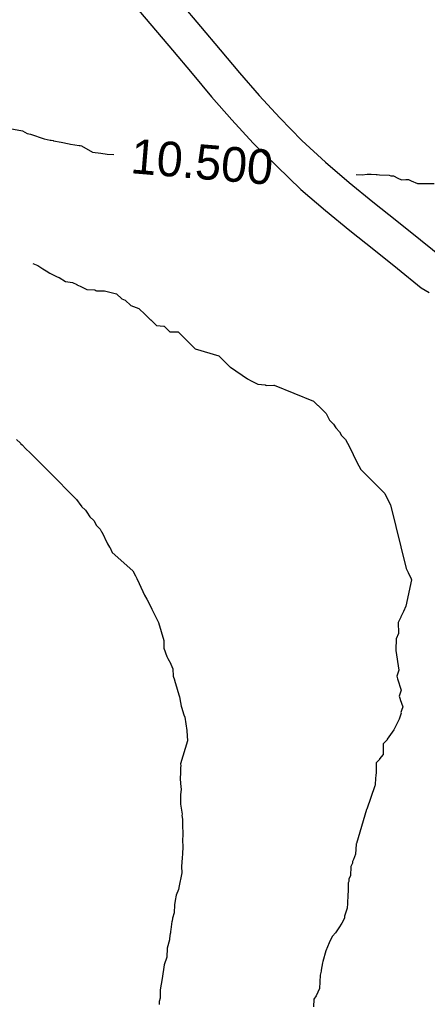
# Model space of a CAD drawing. Extents: x 158343 to 162498, y 431347 to 434500.
# Tile 146 of 248: x 159522 to 159543, y 434023 to 434074. Entities that reach past the tile are written whole.
import ezdxf

# ---------------------------------------------------------------- set-up
doc = ezdxf.new("R2010")
doc.units = 0
doc.header["$LTSCALE"] = 10
doc.header["$MEASUREMENT"] = 0
for name, color, linetype in [('000_arcering', 8, 'CONTINUOUS'), ('47_binneninrichting', 8, 'CONTINUOUS'), ('def. con-hoogtelijn (index)', 8, 'CONTINUOUS')]:
    doc.layers.add(name, color=color, linetype=linetype)
doc.styles.add('Style-WORKING', font='WORKING.shx')

# ---------------------------------------------------------------- blocks, each defined once
blk = doc.blocks.new('bestaande hoogtelijnen')
at = {"layer": 'def. con-hoogtelijn (index)'}
for p, q in [((-146.645, 2.245), (-145.992, 2.12)), ((-146.645, 2.245), (-145.992, 2.12)), ((-145.992, 2.12), (-145.75, 1.984)), ((-145.992, 2.12), (-145.75, 1.984)), ((-145.75, 1.984), (-145.565, 1.946)), ((-145.75, 1.984), (-145.565, 1.946)), ((-145.565, 1.946), (-144.858, 1.704)), ((-145.565, 1.946), (-144.858, 1.704)), ((-144.858, 1.704), (-144.544, 1.638)), ((-144.858, 1.704), (-144.544, 1.638)), ((-144.544, 1.638), (-144.5, 1.63)), ((-144.544, 1.638), (-144.5, 1.63)), ((-144.5, 1.63), (-144.4, 1.61)), ((-144.5, 1.63), (-144.4, 1.61)), ((-144.4, 1.61), (-144.379, 1.605)), ((-144.4, 1.61), (-144.379, 1.605)), ((-144.379, 1.605), (-143.976, 1.535)), ((-144.379, 1.605), (-143.976, 1.535)), ((-143.976, 1.535), (-143.575, 1.45)), ((-143.976, 1.535), (-143.575, 1.45)), ((-143.575, 1.45), (-143.492, 1.424)), ((-143.575, 1.45), (-143.492, 1.424)), ((-143.492, 1.424), (-143.042, 1.36)), ((-143.492, 1.424), (-143.042, 1.36)), ((-143.042, 1.36), (-142.992, 1.351)), ((-143.042, 1.36), (-142.992, 1.351)), ((-142.992, 1.351), (-142.924, 1.342)), ((-142.992, 1.351), (-142.924, 1.342)), ((-142.924, 1.342), (-142.356, 1.019)), ((-142.924, 1.342), (-142.356, 1.019)), ((-142.356, 1.019), (-141.928, 0.955)), ((-142.356, 1.019), (-141.928, 0.955)), ((-141.928, 0.955), (-141.605, 0.913)), ((-141.928, 0.955), (-141.605, 0.913)), ((-141.605, 0.913), (-141.601, 0.913)), ((-141.605, 0.913), (-141.601, 0.913)), ((-141.601, 0.913), (-141.598, 0.912)), ((-141.601, 0.913), (-141.598, 0.912)), ((-141.598, 0.912), (-141.249, 0.899)), ((-141.598, 0.912), (-141.249, 0.899)), ((-128.693, -0.152), (-128.387, -0.162)), ((-128.693, -0.152), (-128.387, -0.162)), ((-128.387, -0.162), (-128.136, -0.126)), ((-128.387, -0.162), (-128.136, -0.126)), ((-128.136, -0.126), (-127.928, -0.12)), ((-128.136, -0.126), (-127.928, -0.12)), ((-127.928, -0.12), (-127.655, -0.145)), ((-127.928, -0.12), (-127.655, -0.145)), ((-127.655, -0.145), (-127.618, -0.148)), ((-127.655, -0.145), (-127.618, -0.148)), ((-127.618, -0.148), (-127.492, -0.156)), ((-127.618, -0.148), (-127.492, -0.156)), ((-127.492, -0.156), (-126.992, -0.174)), ((-127.492, -0.156), (-126.992, -0.174)), ((-126.992, -0.174), (-126.907, -0.218)), ((-126.992, -0.174), (-126.907, -0.218)), ((-126.907, -0.218), (-126.76, -0.213)), ((-126.907, -0.218), (-126.76, -0.213)), ((-126.76, -0.213), (-126.547, -0.331)), ((-126.76, -0.213), (-126.547, -0.331)), ((-126.547, -0.331), (-126.344, -0.42)), ((-126.547, -0.331), (-126.344, -0.42)), ((-126.344, -0.42), (-126.129, -0.41)), ((-126.344, -0.42), (-126.129, -0.41)), ((-126.129, -0.41), (-125.992, -0.406)), ((-126.129, -0.41), (-125.992, -0.406)), ((-125.992, -0.406), (-125.853, -0.476)), ((-125.992, -0.406), (-125.853, -0.476)), ((-125.853, -0.476), (-125.526, -0.614)), ((-125.853, -0.476), (-125.526, -0.614)), ((-125.526, -0.614), (-125.4, -0.607)), ((-125.526, -0.614), (-125.4, -0.607)), ((-125.4, -0.607), (-124.663, -0.619)), ((-125.4, -0.607), (-124.663, -0.619)), ((-145.447, -4.756), (-145.19, -4.861)), ((-145.447, -4.756), (-145.19, -4.861)), ((-145.447, -4.756), (-145.19, -4.861)), ((-145.19, -4.861), (-144.936, -5.035)), ((-145.19, -4.861), (-144.936, -5.035)), ((-145.19, -4.861), (-144.936, -5.035)), ((-144.936, -5.035), (-144.761, -5.144)), ((-144.936, -5.035), (-144.761, -5.144)), ((-144.936, -5.035), (-144.761, -5.144)), ((-144.761, -5.144), (-144.566, -5.255)), ((-144.761, -5.144), (-144.566, -5.255)), ((-144.761, -5.144), (-144.566, -5.255)), ((-144.566, -5.255), (-144.189, -5.45)), ((-144.566, -5.255), (-144.189, -5.45)), ((-144.566, -5.255), (-144.189, -5.45)), ((-144.189, -5.45), (-144.133, -5.463)), ((-144.189, -5.45), (-144.133, -5.463)), ((-144.189, -5.45), (-144.133, -5.463)), ((-144.133, -5.463), (-144.091, -5.488)), ((-144.133, -5.463), (-144.091, -5.488)), ((-144.133, -5.463), (-144.091, -5.488)), ((-144.091, -5.488), (-143.749, -5.686)), ((-144.091, -5.488), (-143.749, -5.686)), ((-144.091, -5.488), (-143.749, -5.686)), ((-143.749, -5.686), (-143.398, -5.739)), ((-143.749, -5.686), (-143.398, -5.739)), ((-143.749, -5.686), (-143.398, -5.739)), ((-143.398, -5.739), (-143.174, -5.857)), ((-143.398, -5.739), (-143.174, -5.857)), ((-143.398, -5.739), (-143.174, -5.857)), ((-143.174, -5.857), (-143.171, -5.858)), ((-143.174, -5.857), (-143.171, -5.858)), ((-143.174, -5.857), (-143.171, -5.858)), ((-143.171, -5.858), (-143.169, -5.858)), ((-143.171, -5.858), (-143.169, -5.858)), ((-143.171, -5.858), (-143.169, -5.858)), ((-143.169, -5.858), (-143.005, -5.942)), ((-143.169, -5.858), (-143.005, -5.942)), ((-143.169, -5.858), (-143.005, -5.942)), ((-143.005, -5.942), (-142.657, -6.105)), ((-143.005, -5.942), (-142.657, -6.105)), ((-143.005, -5.942), (-142.657, -6.105)), ((-142.657, -6.105), (-142.261, -6.12)), ((-142.657, -6.105), (-142.261, -6.12)), ((-142.657, -6.105), (-142.261, -6.12)), ((-142.261, -6.12), (-142.248, -6.121)), ((-142.261, -6.12), (-142.248, -6.121)), ((-142.261, -6.12), (-142.248, -6.121)), ((-142.248, -6.121), (-142.234, -6.122)), ((-142.248, -6.121), (-142.234, -6.122)), ((-142.248, -6.121), (-142.234, -6.122)), ((-142.234, -6.122), (-142.187, -6.153)), ((-142.234, -6.122), (-142.187, -6.153)), ((-142.234, -6.122), (-142.187, -6.153)), ((-142.187, -6.153), (-142.156, -6.175)), ((-142.187, -6.153), (-142.156, -6.175)), ((-142.187, -6.153), (-142.156, -6.175)), ((-142.156, -6.175), (-141.774, -6.174)), ((-142.156, -6.175), (-141.774, -6.174)), ((-142.156, -6.175), (-141.774, -6.174)), ((-141.774, -6.174), (-141.743, -6.177)), ((-141.774, -6.174), (-141.743, -6.177)), ((-141.774, -6.174), (-141.743, -6.177)), ((-141.743, -6.177), (-141.107, -6.328)), ((-141.743, -6.177), (-141.107, -6.328)), ((-141.743, -6.177), (-141.107, -6.328)), ((-141.107, -6.328), (-140.836, -6.594)), ((-141.107, -6.328), (-140.836, -6.594)), ((-141.107, -6.328), (-140.836, -6.594)), ((-140.836, -6.594), (-140.668, -6.663)), ((-140.836, -6.594), (-140.668, -6.663)), ((-140.836, -6.594), (-140.668, -6.663)), ((-140.668, -6.663), (-140.369, -6.933)), ((-140.668, -6.663), (-140.369, -6.933)), ((-140.668, -6.663), (-140.369, -6.933)), ((-140.369, -6.933), (-139.958, -7.086)), ((-140.369, -6.933), (-139.958, -7.086)), ((-140.369, -6.933), (-139.958, -7.086)), ((-139.958, -7.086), (-139.938, -7.106)), ((-139.958, -7.086), (-139.938, -7.106)), ((-139.958, -7.086), (-139.938, -7.106)), ((-139.938, -7.106), (-139.653, -7.389)), ((-139.938, -7.106), (-139.653, -7.389)), ((-139.938, -7.106), (-139.653, -7.389)), ((-139.653, -7.389), (-139.351, -7.674)), ((-139.653, -7.389), (-139.351, -7.674)), ((-139.653, -7.389), (-139.351, -7.674)), ((-139.351, -7.674), (-139.348, -7.677)), ((-139.351, -7.674), (-139.348, -7.677)), ((-139.351, -7.674), (-139.348, -7.677)), ((-139.348, -7.677), (-139.33, -7.679)), ((-139.348, -7.677), (-139.33, -7.679)), ((-139.348, -7.677), (-139.33, -7.679)), ((-139.33, -7.679), (-139.038, -7.973)), ((-139.33, -7.679), (-139.038, -7.973)), ((-139.33, -7.679), (-139.038, -7.973)), ((-139.038, -7.973), (-138.662, -8.008)), ((-139.038, -7.973), (-138.662, -8.008)), ((-139.038, -7.973), (-138.662, -8.008)), ((-138.662, -8.008), (-138.646, -8.01)), ((-138.662, -8.008), (-138.646, -8.01)), ((-138.662, -8.008), (-138.646, -8.01)), ((-138.646, -8.01), (-138.351, -8.301)), ((-138.646, -8.01), (-138.351, -8.301)), ((-138.646, -8.01), (-138.351, -8.301)), ((-138.351, -8.301), (-138.348, -8.304)), ((-138.351, -8.301), (-138.348, -8.304)), ((-138.351, -8.301), (-138.348, -8.304)), ((-138.348, -8.304), (-138.328, -8.305)), ((-138.348, -8.304), (-138.328, -8.305)), ((-138.348, -8.304), (-138.328, -8.305)), ((-138.328, -8.305), (-137.921, -8.301)), ((-138.328, -8.305), (-137.921, -8.301)), ((-138.328, -8.305), (-137.921, -8.301)), ((-137.921, -8.301), (-137.037, -9.18)), ((-137.921, -8.301), (-137.037, -9.18)), ((-137.921, -8.301), (-137.037, -9.18)), ((-137.037, -9.18), (-135.819, -9.546)), ((-137.037, -9.18), (-135.819, -9.546)), ((-137.037, -9.18), (-135.819, -9.546)), ((-135.819, -9.546), (-135.528, -9.839)), ((-135.819, -9.546), (-135.528, -9.839)), ((-135.819, -9.546), (-135.528, -9.839)), ((-135.528, -9.839), (-135.524, -9.843)), ((-135.528, -9.839), (-135.524, -9.843)), ((-135.528, -9.839), (-135.524, -9.843)), ((-135.524, -9.843), (-135.224, -10.128)), ((-135.524, -9.843), (-135.224, -10.128)), ((-135.524, -9.843), (-135.224, -10.128)), ((-135.224, -10.128), (-135.201, -10.134)), ((-135.224, -10.128), (-135.201, -10.134)), ((-135.224, -10.128), (-135.201, -10.134)), ((-135.201, -10.134), (-134.322, -10.737)), ((-135.201, -10.134), (-134.322, -10.737)), ((-135.201, -10.134), (-134.322, -10.737)), ((-134.322, -10.737), (-134.142, -10.838)), ((-134.322, -10.737), (-134.142, -10.838)), ((-134.322, -10.737), (-134.142, -10.838)), ((-134.142, -10.838), (-133.789, -11.018)), ((-134.142, -10.838), (-133.789, -11.018)), ((-134.142, -10.838), (-133.789, -11.018)), ((-133.789, -11.018), (-133.417, -11.058)), ((-133.789, -11.018), (-133.417, -11.058)), ((-133.789, -11.018), (-133.417, -11.058)), ((-133.417, -11.058), (-133.4, -11.061)), ((-133.417, -11.058), (-133.4, -11.061)), ((-133.417, -11.058), (-133.4, -11.061)), ((-133.4, -11.061), (-133.38, -11.061)), ((-133.4, -11.061), (-133.38, -11.061)), ((-133.4, -11.061), (-133.38, -11.061)), ((-133.38, -11.061), (-133.351, -11.086)), ((-133.38, -11.061), (-133.351, -11.086)), ((-133.38, -11.061), (-133.351, -11.086)), ((-133.351, -11.086), (-132.967, -11.074)), ((-133.351, -11.086), (-132.967, -11.074)), ((-133.351, -11.086), (-132.967, -11.074)), ((-132.967, -11.074), (-132.959, -11.074)), ((-132.967, -11.074), (-132.959, -11.074)), ((-132.967, -11.074), (-132.959, -11.074)), ((-132.959, -11.074), (-132.951, -11.075)), ((-132.959, -11.074), (-132.951, -11.075)), ((-132.959, -11.074), (-132.951, -11.075)), ((-132.951, -11.075), (-130.901, -11.89)), ((-132.951, -11.075), (-130.901, -11.89)), ((-132.951, -11.075), (-130.901, -11.89)), ((-130.901, -11.89), (-130.7, -12.101)), ((-130.901, -11.89), (-130.7, -12.101)), ((-130.901, -11.89), (-130.7, -12.101)), ((-130.7, -12.101), (-130.675, -12.13)), ((-130.7, -12.101), (-130.675, -12.13)), ((-130.7, -12.101), (-130.675, -12.13)), ((-130.675, -12.13), (-130.464, -12.331)), ((-130.675, -12.13), (-130.464, -12.331)), ((-130.675, -12.13), (-130.464, -12.331)), ((-130.464, -12.331), (-130.463, -12.331)), ((-130.464, -12.331), (-130.463, -12.331)), ((-130.464, -12.331), (-130.463, -12.331)), ((-130.463, -12.331), (-130.261, -12.54)), ((-130.463, -12.331), (-130.261, -12.54)), ((-130.463, -12.331), (-130.261, -12.54)), ((-130.261, -12.54), (-130.077, -12.89)), ((-130.261, -12.54), (-130.077, -12.89)), ((-130.261, -12.54), (-130.077, -12.89)), ((-130.077, -12.89), (-129.868, -13.092)), ((-130.077, -12.89), (-129.868, -13.092)), ((-130.077, -12.89), (-129.868, -13.092)), ((-129.868, -13.092), (-129.761, -13.275)), ((-129.868, -13.092), (-129.761, -13.275)), ((-129.868, -13.092), (-129.761, -13.275)), ((-129.761, -13.275), (-129.76, -13.276)), ((-129.761, -13.275), (-129.76, -13.276)), ((-129.761, -13.275), (-129.76, -13.276)), ((-129.76, -13.276), (-129.554, -13.481)), ((-129.76, -13.276), (-129.554, -13.481)), ((-129.76, -13.276), (-129.554, -13.481)), ((-129.554, -13.481), (-129.455, -13.68)), ((-129.554, -13.481), (-129.455, -13.68)), ((-129.554, -13.481), (-129.455, -13.68)), ((-129.455, -13.68), (-129.249, -13.881)), ((-129.455, -13.68), (-129.249, -13.881)), ((-129.455, -13.68), (-129.249, -13.881)), ((-146.301, -13.887), (-146.095, -14.071)), ((-146.301, -13.887), (-146.095, -14.071)), ((-146.095, -14.071), (-146.089, -14.078)), ((-146.095, -14.071), (-146.089, -14.078)), ((-146.089, -14.078), (-146.082, -14.085)), ((-146.089, -14.078), (-146.082, -14.085)), ((-146.082, -14.085), (-146.007, -14.167)), ((-146.082, -14.085), (-146.007, -14.167)), ((-146.007, -14.167), (-145.811, -14.361)), ((-146.007, -14.167), (-145.811, -14.361)), ((-129.249, -13.881), (-129.049, -14.261)), ((-129.249, -13.881), (-129.049, -14.261)), ((-129.249, -13.881), (-129.049, -14.261)), ((-129.049, -14.261), (-129.046, -14.267)), ((-129.049, -14.261), (-129.046, -14.267)), ((-129.049, -14.261), (-129.046, -14.267)), ((-129.046, -14.267), (-129.045, -14.269)), ((-129.046, -14.267), (-129.045, -14.269)), ((-129.046, -14.267), (-129.045, -14.269)), ((-129.045, -14.269), (-128.857, -14.665)), ((-129.045, -14.269), (-128.857, -14.665)), ((-129.045, -14.269), (-128.857, -14.665)), ((-145.811, -14.361), (-145.592, -14.581)), ((-145.811, -14.361), (-145.592, -14.581)), ((-145.592, -14.581), (-145.384, -14.776)), ((-145.592, -14.581), (-145.384, -14.776)), ((-145.384, -14.776), (-144.791, -15.374)), ((-145.384, -14.776), (-144.791, -15.374)), ((-128.857, -14.665), (-128.854, -14.667)), ((-128.857, -14.665), (-128.854, -14.667)), ((-128.857, -14.665), (-128.854, -14.667)), ((-128.854, -14.667), (-128.657, -15.059)), ((-128.854, -14.667), (-128.657, -15.059)), ((-128.854, -14.667), (-128.657, -15.059)), ((-128.657, -15.059), (-128.455, -15.445)), ((-128.657, -15.059), (-128.455, -15.445)), ((-128.657, -15.059), (-128.455, -15.445)), ((-144.791, -15.374), (-144.789, -15.376)), ((-144.791, -15.374), (-144.789, -15.376)), ((-144.789, -15.376), (-144.588, -15.578)), ((-144.789, -15.376), (-144.588, -15.578)), ((-144.588, -15.578), (-144.366, -15.801)), ((-144.588, -15.578), (-144.366, -15.801)), ((-144.366, -15.801), (-144.163, -16.001)), ((-144.366, -15.801), (-144.163, -16.001)), ((-128.455, -15.445), (-127.219, -16.682)), ((-128.455, -15.445), (-127.219, -16.682)), ((-128.455, -15.445), (-127.219, -16.682)), ((-144.163, -16.001), (-144.085, -16.073)), ((-144.163, -16.001), (-144.085, -16.073)), ((-144.085, -16.073), (-144.083, -16.074)), ((-144.085, -16.073), (-144.083, -16.074)), ((-144.083, -16.074), (-144.013, -16.152)), ((-144.083, -16.074), (-144.013, -16.152)), ((-144.013, -16.152), (-143.799, -16.386)), ((-144.013, -16.152), (-143.799, -16.386)), ((-143.799, -16.386), (-143.19, -16.989)), ((-143.799, -16.386), (-143.19, -16.989)), ((-127.219, -16.682), (-127.027, -17.078)), ((-127.219, -16.682), (-127.027, -17.078)), ((-127.219, -16.682), (-127.027, -17.078)), ((-143.19, -16.989), (-142.957, -17.304)), ((-143.19, -16.989), (-142.957, -17.304)), ((-142.957, -17.304), (-142.936, -17.33)), ((-142.957, -17.304), (-142.936, -17.33)), ((-142.936, -17.33), (-142.922, -17.351)), ((-142.936, -17.33), (-142.922, -17.351)), ((-142.922, -17.351), (-142.721, -17.552)), ((-142.922, -17.351), (-142.721, -17.552)), ((-127.027, -17.078), (-127.025, -17.08)), ((-127.027, -17.078), (-127.025, -17.08)), ((-127.027, -17.078), (-127.025, -17.08)), ((-127.025, -17.08), (-126.927, -17.271)), ((-127.025, -17.08), (-126.927, -17.271)), ((-127.025, -17.08), (-126.927, -17.271)), ((-126.927, -17.271), (-126.101, -20.569)), ((-126.927, -17.271), (-126.101, -20.569)), ((-126.927, -17.271), (-126.101, -20.569)), ((-142.721, -17.552), (-142.66, -17.648)), ((-142.721, -17.552), (-142.66, -17.648)), ((-142.66, -17.648), (-142.499, -17.891)), ((-142.66, -17.648), (-142.499, -17.891)), ((-142.499, -17.891), (-142.497, -17.894)), ((-142.499, -17.891), (-142.497, -17.894)), ((-142.497, -17.894), (-142.29, -18.09)), ((-142.497, -17.894), (-142.29, -18.09)), ((-142.29, -18.09), (-142.153, -18.346)), ((-142.29, -18.09), (-142.153, -18.346)), ((-142.153, -18.346), (-141.953, -18.539)), ((-142.153, -18.346), (-141.953, -18.539)), ((-141.953, -18.539), (-141.884, -18.671)), ((-141.953, -18.539), (-141.884, -18.671)), ((-141.884, -18.671), (-141.877, -18.676)), ((-141.884, -18.671), (-141.877, -18.676)), ((-141.877, -18.676), (-141.581, -19.302)), ((-141.877, -18.676), (-141.581, -19.302)), ((-141.581, -19.302), (-141.478, -19.467)), ((-141.581, -19.302), (-141.478, -19.467)), ((-141.478, -19.467), (-141.466, -19.475)), ((-141.478, -19.467), (-141.466, -19.475)), ((-141.466, -19.475), (-141.333, -19.741)), ((-141.466, -19.475), (-141.333, -19.741)), ((-141.333, -19.741), (-140.269, -20.686)), ((-141.333, -19.741), (-140.269, -20.686)), ((-140.269, -20.686), (-140.131, -20.948)), ((-140.269, -20.686), (-140.131, -20.948)), ((-126.101, -20.569), (-126.01, -20.777)), ((-126.101, -20.569), (-126.01, -20.777)), ((-126.101, -20.569), (-126.01, -20.777)), ((-126.01, -20.777), (-125.848, -21.109)), ((-126.01, -20.777), (-125.848, -21.109)), ((-126.01, -20.777), (-125.848, -21.109)), ((-140.131, -20.948), (-140.129, -20.952)), ((-140.131, -20.948), (-140.129, -20.952)), ((-140.129, -20.952), (-140.128, -20.953)), ((-140.129, -20.952), (-140.128, -20.953)), ((-140.128, -20.953), (-140.064, -21.084)), ((-140.128, -20.953), (-140.064, -21.084)), ((-140.064, -21.084), (-139.934, -21.358)), ((-140.064, -21.084), (-139.934, -21.358)), ((-139.934, -21.358), (-139.66, -21.963)), ((-139.934, -21.358), (-139.66, -21.963)), ((-125.827, -21.161), (-126.118, -22.52)), ((-125.827, -21.161), (-126.118, -22.52)), ((-125.827, -21.161), (-126.118, -22.52)), ((-125.848, -21.109), (-125.826, -21.157)), ((-125.848, -21.109), (-125.826, -21.157)), ((-125.848, -21.109), (-125.826, -21.157)), ((-125.826, -21.157), (-125.827, -21.161)), ((-125.826, -21.157), (-125.827, -21.161)), ((-125.826, -21.157), (-125.827, -21.161)), ((-139.66, -21.963), (-139.544, -22.156)), ((-139.66, -21.963), (-139.544, -22.156)), ((-139.544, -22.156), (-139.408, -22.426)), ((-139.544, -22.156), (-139.408, -22.426)), ((-139.408, -22.426), (-139.28, -22.685)), ((-139.408, -22.426), (-139.28, -22.685)), ((-139.28, -22.685), (-139.14, -22.952)), ((-139.28, -22.685), (-139.14, -22.952)), ((-139.14, -22.952), (-139.074, -23.093)), ((-139.14, -22.952), (-139.074, -23.093)), ((-126.247, -22.81), (-126.391, -23.071)), ((-126.247, -22.81), (-126.391, -23.071)), ((-126.247, -22.81), (-126.391, -23.071)), ((-126.244, -22.803), (-126.247, -22.81)), ((-126.244, -22.803), (-126.247, -22.81)), ((-126.244, -22.803), (-126.247, -22.81)), ((-126.118, -22.52), (-126.244, -22.803)), ((-126.118, -22.52), (-126.244, -22.803)), ((-126.118, -22.52), (-126.244, -22.803)), ((-139.074, -23.093), (-138.941, -23.366)), ((-139.074, -23.093), (-138.941, -23.366)), ((-138.941, -23.366), (-138.667, -24.313)), ((-138.941, -23.366), (-138.667, -24.313)), ((-126.459, -23.241), (-126.524, -23.372)), ((-126.459, -23.241), (-126.524, -23.372)), ((-126.459, -23.241), (-126.524, -23.372)), ((-126.524, -23.372), (-126.506, -23.93)), ((-126.524, -23.372), (-126.506, -23.93)), ((-126.524, -23.372), (-126.506, -23.93)), ((-126.388, -23.094), (-126.459, -23.241)), ((-126.388, -23.094), (-126.459, -23.241)), ((-126.388, -23.094), (-126.459, -23.241)), ((-126.391, -23.071), (-126.388, -23.094)), ((-126.391, -23.071), (-126.388, -23.094)), ((-126.391, -23.071), (-126.388, -23.094)), ((-126.505, -23.942), (-126.63, -24.22)), ((-126.505, -23.942), (-126.63, -24.22)), ((-126.505, -23.942), (-126.63, -24.22)), ((-126.506, -23.93), (-126.505, -23.937)), ((-126.506, -23.93), (-126.505, -23.937)), ((-126.506, -23.93), (-126.505, -23.937)), ((-126.505, -23.937), (-126.505, -23.942)), ((-126.505, -23.937), (-126.505, -23.942)), ((-126.505, -23.937), (-126.505, -23.942)), ((-138.667, -24.313), (-138.671, -24.707)), ((-138.667, -24.313), (-138.671, -24.707)), ((-126.632, -24.224), (-126.639, -24.794)), ((-126.632, -24.224), (-126.639, -24.794)), ((-126.632, -24.224), (-126.639, -24.794)), ((-126.63, -24.22), (-126.632, -24.224)), ((-126.63, -24.22), (-126.632, -24.224)), ((-126.63, -24.22), (-126.632, -24.224)), ((-138.671, -24.707), (-138.501, -25.131)), ((-138.671, -24.707), (-138.501, -25.131)), ((-126.639, -24.794), (-126.637, -24.818)), ((-126.639, -24.794), (-126.637, -24.818)), ((-126.639, -24.794), (-126.637, -24.818)), ((-126.637, -24.818), (-126.638, -24.82)), ((-126.637, -24.818), (-126.638, -24.82)), ((-126.637, -24.818), (-126.638, -24.82)), ((-126.638, -24.82), (-126.484, -25.843)), ((-126.638, -24.82), (-126.484, -25.843)), ((-126.638, -24.82), (-126.484, -25.843)), ((-138.501, -25.131), (-138.448, -25.241)), ((-138.501, -25.131), (-138.448, -25.241)), ((-138.448, -25.241), (-138.3, -25.523)), ((-138.448, -25.241), (-138.3, -25.523)), ((-138.3, -25.523), (-138.299, -25.532)), ((-138.3, -25.523), (-138.299, -25.532)), ((-138.299, -25.532), (-138.299, -25.54)), ((-138.299, -25.532), (-138.299, -25.54)), ((-138.299, -25.54), (-138.198, -25.77)), ((-138.299, -25.54), (-138.198, -25.77)), ((-138.198, -25.77), (-138.18, -26.16)), ((-138.198, -25.77), (-138.18, -26.16)), ((-126.484, -25.843), (-126.591, -26.149)), ((-126.484, -25.843), (-126.591, -26.149)), ((-126.484, -25.843), (-126.591, -26.149)), ((-138.18, -26.16), (-138.11, -26.352)), ((-138.18, -26.16), (-138.11, -26.352)), ((-138.11, -26.352), (-138.109, -26.36)), ((-138.11, -26.352), (-138.109, -26.36)), ((-138.109, -26.36), (-138.018, -26.661)), ((-138.109, -26.36), (-138.018, -26.661)), ((-126.591, -26.149), (-126.554, -26.289)), ((-126.591, -26.149), (-126.554, -26.289)), ((-126.591, -26.149), (-126.554, -26.289)), ((-126.554, -26.289), (-126.361, -26.876)), ((-126.554, -26.289), (-126.361, -26.876)), ((-126.554, -26.289), (-126.361, -26.876)), ((-138.018, -26.661), (-137.985, -26.762)), ((-138.018, -26.661), (-137.985, -26.762)), ((-137.985, -26.762), (-137.982, -26.773)), ((-137.985, -26.762), (-137.982, -26.773)), ((-137.982, -26.773), (-137.969, -26.828)), ((-137.982, -26.773), (-137.969, -26.828)), ((-137.969, -26.828), (-137.883, -27.126)), ((-137.969, -26.828), (-137.883, -27.126)), ((-126.396, -26.981), (-126.464, -27.186)), ((-126.396, -26.981), (-126.464, -27.186)), ((-126.396, -26.981), (-126.464, -27.186)), ((-126.361, -26.876), (-126.396, -26.981)), ((-126.361, -26.876), (-126.396, -26.981)), ((-126.361, -26.876), (-126.396, -26.981)), ((-137.883, -27.126), (-137.857, -27.222)), ((-137.883, -27.126), (-137.857, -27.222)), ((-137.857, -27.222), (-137.802, -27.523)), ((-137.857, -27.222), (-137.802, -27.523)), ((-137.802, -27.523), (-137.76, -27.719)), ((-137.802, -27.523), (-137.76, -27.719)), ((-126.464, -27.186), (-126.414, -27.355)), ((-126.464, -27.186), (-126.414, -27.355)), ((-126.464, -27.186), (-126.414, -27.355)), ((-126.414, -27.355), (-126.415, -27.36)), ((-126.414, -27.355), (-126.415, -27.36)), ((-126.414, -27.355), (-126.415, -27.36)), ((-126.415, -27.36), (-126.286, -27.737)), ((-126.415, -27.36), (-126.286, -27.737)), ((-126.415, -27.36), (-126.286, -27.737)), ((-137.76, -27.719), (-137.753, -27.761)), ((-137.76, -27.719), (-137.753, -27.761)), ((-137.753, -27.761), (-137.619, -28.168)), ((-137.753, -27.761), (-137.619, -28.168)), ((-126.352, -27.94), (-126.389, -28.041)), ((-126.352, -27.94), (-126.389, -28.041)), ((-126.352, -27.94), (-126.389, -28.041)), ((-126.389, -28.041), (-126.376, -28.082)), ((-126.389, -28.041), (-126.376, -28.082)), ((-126.389, -28.041), (-126.376, -28.082)), ((-126.286, -27.737), (-126.352, -27.94)), ((-126.286, -27.737), (-126.352, -27.94)), ((-126.286, -27.737), (-126.352, -27.94)), ((-137.619, -28.168), (-137.583, -28.285)), ((-137.619, -28.168), (-137.583, -28.285)), ((-137.583, -28.285), (-137.479, -28.966)), ((-137.583, -28.285), (-137.479, -28.966)), ((-126.477, -28.385), (-126.615, -28.669)), ((-126.477, -28.385), (-126.615, -28.669)), ((-126.477, -28.385), (-126.615, -28.669)), ((-126.376, -28.082), (-126.477, -28.385)), ((-126.376, -28.082), (-126.477, -28.385)), ((-126.376, -28.082), (-126.477, -28.385)), ((-137.479, -28.966), (-137.479, -28.997)), ((-137.479, -28.966), (-137.479, -28.997)), ((-137.479, -28.997), (-137.441, -29.502)), ((-137.479, -28.997), (-137.441, -29.502)), ((-126.754, -28.943), (-127.097, -29.426)), ((-126.754, -28.943), (-127.097, -29.426)), ((-126.754, -28.943), (-127.097, -29.426)), ((-126.679, -28.807), (-126.754, -28.943)), ((-126.679, -28.807), (-126.754, -28.943)), ((-126.679, -28.807), (-126.754, -28.943)), ((-126.615, -28.669), (-126.679, -28.807)), ((-126.615, -28.669), (-126.679, -28.807)), ((-126.615, -28.669), (-126.679, -28.807)), ((-137.441, -29.502), (-137.795, -30.709)), ((-137.441, -29.502), (-137.795, -30.709)), ((-127.096, -29.452), (-127.301, -29.66)), ((-127.096, -29.452), (-127.301, -29.66)), ((-127.096, -29.452), (-127.301, -29.66)), ((-127.097, -29.426), (-127.096, -29.452)), ((-127.097, -29.426), (-127.096, -29.452)), ((-127.097, -29.426), (-127.096, -29.452)), ((-127.301, -29.66), (-127.295, -30.198)), ((-127.301, -29.66), (-127.295, -30.198)), ((-127.301, -29.66), (-127.295, -30.198)), ((-127.483, -30.47), (-127.664, -30.657)), ((-127.483, -30.47), (-127.664, -30.657)), ((-127.483, -30.47), (-127.664, -30.657)), ((-127.482, -30.447), (-127.483, -30.47)), ((-127.482, -30.447), (-127.483, -30.47)), ((-127.482, -30.447), (-127.483, -30.47)), ((-127.296, -30.222), (-127.482, -30.447)), ((-127.296, -30.222), (-127.482, -30.447)), ((-127.296, -30.222), (-127.482, -30.447)), ((-127.295, -30.198), (-127.297, -30.199)), ((-127.295, -30.198), (-127.297, -30.199)), ((-127.295, -30.198), (-127.297, -30.199)), ((-127.297, -30.199), (-127.296, -30.222)), ((-127.297, -30.199), (-127.296, -30.222)), ((-127.297, -30.199), (-127.296, -30.222)), ((-137.791, -30.888), (-137.805, -31.311)), ((-137.791, -30.888), (-137.805, -31.311)), ((-137.795, -30.709), (-137.789, -30.796)), ((-137.795, -30.709), (-137.789, -30.796)), ((-137.789, -30.796), (-137.791, -30.888)), ((-137.789, -30.796), (-137.791, -30.888)), ((-127.664, -30.657), (-127.67, -31.192)), ((-127.664, -30.657), (-127.67, -31.192)), ((-127.664, -30.657), (-127.67, -31.192)), ((-137.805, -31.311), (-137.812, -31.337)), ((-137.805, -31.311), (-137.812, -31.337)), ((-137.812, -31.337), (-137.81, -31.495)), ((-137.812, -31.337), (-137.81, -31.495)), ((-137.81, -31.495), (-137.777, -31.895)), ((-137.81, -31.495), (-137.777, -31.895)), ((-127.676, -31.256), (-127.709, -31.739)), ((-127.676, -31.256), (-127.709, -31.739)), ((-127.676, -31.256), (-127.709, -31.739)), ((-127.671, -31.221), (-127.676, -31.256)), ((-127.671, -31.221), (-127.676, -31.256)), ((-127.671, -31.221), (-127.676, -31.256)), ((-127.67, -31.192), (-127.671, -31.221)), ((-127.67, -31.192), (-127.671, -31.221)), ((-127.67, -31.192), (-127.671, -31.221)), ((-137.771, -32.007), (-137.796, -32.312)), ((-137.771, -32.007), (-137.796, -32.312)), ((-137.777, -31.895), (-137.771, -32.007)), ((-137.777, -31.895), (-137.771, -32.007)), ((-127.73, -31.845), (-128.155, -33.048)), ((-127.73, -31.845), (-128.155, -33.048)), ((-127.73, -31.845), (-128.155, -33.048)), ((-127.722, -31.808), (-127.73, -31.845)), ((-127.722, -31.808), (-127.73, -31.845)), ((-127.722, -31.808), (-127.73, -31.845)), ((-127.709, -31.739), (-127.722, -31.808)), ((-127.709, -31.739), (-127.722, -31.808)), ((-127.709, -31.739), (-127.722, -31.808)), ((-137.796, -32.312), (-137.795, -32.432)), ((-137.796, -32.312), (-137.795, -32.432)), ((-137.795, -32.432), (-137.795, -32.785)), ((-137.795, -32.432), (-137.795, -32.785)), ((-137.795, -32.785), (-137.72, -33.302)), ((-137.795, -32.785), (-137.72, -33.302)), ((-128.166, -33.063), (-128.678, -34.824)), ((-128.166, -33.063), (-128.678, -34.824)), ((-128.166, -33.063), (-128.678, -34.824)), ((-128.155, -33.048), (-128.166, -33.063)), ((-128.155, -33.048), (-128.166, -33.063)), ((-128.155, -33.048), (-128.166, -33.063)), ((-137.72, -33.302), (-137.725, -33.379)), ((-137.72, -33.302), (-137.725, -33.379)), ((-137.725, -33.379), (-137.697, -33.574)), ((-137.725, -33.379), (-137.697, -33.574)), ((-137.697, -33.574), (-137.697, -33.981)), ((-137.697, -33.574), (-137.697, -33.981)), ((-137.697, -33.981), (-137.698, -33.989)), ((-137.697, -33.981), (-137.698, -33.989)), ((-137.698, -33.989), (-137.684, -34.225)), ((-137.698, -33.989), (-137.684, -34.225)), ((-137.676, -34.336), (-137.699, -34.706)), ((-137.676, -34.336), (-137.699, -34.706)), ((-137.699, -34.706), (-137.686, -34.95)), ((-137.699, -34.706), (-137.686, -34.95)), ((-137.684, -34.225), (-137.676, -34.336)), ((-137.684, -34.225), (-137.676, -34.336)), ((-137.687, -35.014), (-137.697, -35.346)), ((-137.687, -35.014), (-137.697, -35.346)), ((-137.686, -34.95), (-137.687, -34.981)), ((-137.686, -34.95), (-137.687, -34.981)), ((-137.687, -34.981), (-137.687, -35.014)), ((-137.687, -34.981), (-137.687, -35.014)), ((-128.693, -34.858), (-128.726, -35.39)), ((-128.693, -34.858), (-128.726, -35.39)), ((-128.693, -34.858), (-128.726, -35.39)), ((-128.678, -34.824), (-128.693, -34.848)), ((-128.678, -34.824), (-128.693, -34.848)), ((-128.678, -34.824), (-128.693, -34.848)), ((-128.693, -34.848), (-128.693, -34.858)), ((-128.693, -34.848), (-128.693, -34.858)), ((-128.693, -34.848), (-128.693, -34.858)), ((-137.715, -35.63), (-137.725, -35.751)), ((-137.715, -35.63), (-137.725, -35.751)), ((-137.714, -35.586), (-137.715, -35.63)), ((-137.714, -35.586), (-137.715, -35.63)), ((-137.697, -35.346), (-137.714, -35.586)), ((-137.697, -35.346), (-137.714, -35.586)), ((-128.837, -35.653), (-128.892, -35.764)), ((-128.837, -35.653), (-128.892, -35.764)), ((-128.837, -35.653), (-128.892, -35.764)), ((-128.726, -35.39), (-128.837, -35.653)), ((-128.726, -35.39), (-128.837, -35.653)), ((-128.726, -35.39), (-128.837, -35.653)), ((-137.725, -35.796), (-137.742, -36.026)), ((-137.725, -35.796), (-137.742, -36.026)), ((-137.742, -36.026), (-137.739, -36.347)), ((-137.742, -36.026), (-137.739, -36.347)), ((-137.725, -35.751), (-137.725, -35.796)), ((-137.725, -35.751), (-137.725, -35.796)), ((-128.973, -36.025), (-128.988, -36.502)), ((-128.973, -36.025), (-128.988, -36.502)), ((-128.973, -36.025), (-128.988, -36.502)), ((-128.894, -35.856), (-128.973, -36.025)), ((-128.894, -35.856), (-128.973, -36.025)), ((-128.894, -35.856), (-128.973, -36.025)), ((-128.893, -35.809), (-128.894, -35.856)), ((-128.893, -35.809), (-128.894, -35.856)), ((-128.893, -35.809), (-128.894, -35.856)), ((-128.892, -35.764), (-128.893, -35.809)), ((-128.892, -35.764), (-128.893, -35.809)), ((-128.892, -35.764), (-128.893, -35.809)), ((-137.742, -36.435), (-137.869, -37.032)), ((-137.742, -36.435), (-137.869, -37.032)), ((-137.739, -36.347), (-137.742, -36.435)), ((-137.739, -36.347), (-137.742, -36.435)), ((-129.078, -36.668), (-129.08, -36.73)), ((-129.078, -36.668), (-129.08, -36.73)), ((-129.078, -36.668), (-129.08, -36.73)), ((-129.08, -36.73), (-129.08, -36.794)), ((-129.08, -36.73), (-129.08, -36.794)), ((-129.08, -36.73), (-129.08, -36.794)), ((-128.988, -36.502), (-129.078, -36.668)), ((-128.988, -36.502), (-129.078, -36.668)), ((-128.988, -36.502), (-129.078, -36.668)), ((-137.899, -37.215), (-138.016, -37.506)), ((-137.899, -37.215), (-138.016, -37.506)), ((-137.869, -37.032), (-137.899, -37.215)), ((-137.869, -37.032), (-137.899, -37.215)), ((-129.08, -36.794), (-129.121, -36.873)), ((-129.08, -36.794), (-129.121, -36.873)), ((-129.08, -36.794), (-129.121, -36.873)), ((-129.121, -36.873), (-129.118, -37.334)), ((-129.121, -36.873), (-129.118, -37.334)), ((-129.121, -36.873), (-129.118, -37.334)), ((-138.016, -37.506), (-138.076, -37.791)), ((-138.016, -37.506), (-138.076, -37.791)), ((-129.128, -37.492), (-129.14, -37.934)), ((-129.128, -37.492), (-129.14, -37.934)), ((-129.128, -37.492), (-129.14, -37.934)), ((-129.124, -37.426), (-129.128, -37.492)), ((-129.124, -37.426), (-129.128, -37.492)), ((-129.124, -37.426), (-129.128, -37.492)), ((-129.118, -37.395), (-129.124, -37.426)), ((-129.118, -37.395), (-129.124, -37.426)), ((-129.118, -37.395), (-129.124, -37.426)), ((-129.118, -37.334), (-129.118, -37.395)), ((-129.118, -37.334), (-129.118, -37.395)), ((-129.118, -37.334), (-129.118, -37.395)), ((-138.104, -38.01), (-138.124, -38.43)), ((-138.104, -38.01), (-138.124, -38.43)), ((-138.076, -37.791), (-138.104, -38.01)), ((-138.076, -37.791), (-138.104, -38.01)), ((-129.172, -38.179), (-129.298, -38.605)), ((-129.172, -38.179), (-129.298, -38.605)), ((-129.172, -38.179), (-129.298, -38.605)), ((-129.14, -37.934), (-129.172, -38.179)), ((-129.14, -37.934), (-129.172, -38.179)), ((-129.14, -37.934), (-129.172, -38.179)), ((-138.222, -38.777), (-138.23, -38.799)), ((-138.222, -38.777), (-138.23, -38.799)), ((-138.217, -38.702), (-138.222, -38.777)), ((-138.217, -38.702), (-138.222, -38.777)), ((-138.124, -38.43), (-138.217, -38.702)), ((-138.124, -38.43), (-138.217, -38.702)), ((-129.303, -38.683), (-129.359, -38.809)), ((-129.303, -38.683), (-129.359, -38.809)), ((-129.303, -38.683), (-129.359, -38.809)), ((-129.298, -38.605), (-129.303, -38.683)), ((-129.298, -38.605), (-129.303, -38.683)), ((-129.298, -38.605), (-129.303, -38.683)), ((-138.303, -39.29), (-138.314, -39.39)), ((-138.303, -39.29), (-138.314, -39.39)), ((-138.24, -38.872), (-138.303, -39.29)), ((-138.24, -38.872), (-138.303, -39.29)), ((-138.238, -38.861), (-138.24, -38.872)), ((-138.238, -38.861), (-138.24, -38.872)), ((-138.23, -38.799), (-138.238, -38.861)), ((-138.23, -38.799), (-138.238, -38.861)), ((-129.623, -39.255), (-129.77, -39.459)), ((-129.623, -39.255), (-129.77, -39.459)), ((-129.623, -39.255), (-129.77, -39.459)), ((-129.591, -39.21), (-129.623, -39.255)), ((-129.591, -39.21), (-129.623, -39.255)), ((-129.591, -39.21), (-129.623, -39.255)), ((-129.44, -38.96), (-129.591, -39.21)), ((-129.44, -38.96), (-129.591, -39.21)), ((-129.44, -38.96), (-129.591, -39.21)), ((-129.359, -38.809), (-129.44, -38.96)), ((-129.359, -38.809), (-129.44, -38.96)), ((-129.359, -38.809), (-129.44, -38.96)), ((-138.375, -39.818), (-138.489, -40.256)), ((-138.375, -39.818), (-138.489, -40.256)), ((-138.37, -39.781), (-138.375, -39.818)), ((-138.37, -39.781), (-138.375, -39.818)), ((-138.364, -39.761), (-138.37, -39.781)), ((-138.364, -39.761), (-138.37, -39.781)), ((-138.327, -39.491), (-138.364, -39.761)), ((-138.327, -39.491), (-138.364, -39.761)), ((-138.325, -39.479), (-138.327, -39.491)), ((-138.325, -39.479), (-138.327, -39.491)), ((-138.314, -39.39), (-138.325, -39.479)), ((-138.314, -39.39), (-138.325, -39.479)), ((-130.004, -39.797), (-130.095, -39.974)), ((-130.004, -39.797), (-130.095, -39.974)), ((-130.004, -39.797), (-130.095, -39.974)), ((-129.929, -39.638), (-130.004, -39.797)), ((-129.929, -39.638), (-130.004, -39.797)), ((-129.929, -39.638), (-130.004, -39.797)), ((-129.77, -39.459), (-129.929, -39.638)), ((-129.77, -39.459), (-129.929, -39.638)), ((-129.77, -39.459), (-129.929, -39.638)), ((-138.489, -40.256), (-138.508, -40.728)), ((-138.489, -40.256), (-138.508, -40.728)), ((-130.095, -39.974), (-130.265, -40.39)), ((-130.095, -39.974), (-130.265, -40.39)), ((-130.095, -39.974), (-130.265, -40.39)), ((-138.508, -40.728), (-138.637, -41.125)), ((-138.508, -40.728), (-138.637, -41.125)), ((-130.265, -40.39), (-130.43, -40.954)), ((-130.265, -40.39), (-130.43, -40.954)), ((-130.265, -40.39), (-130.43, -40.954)), ((-138.637, -41.125), (-138.748, -41.827)), ((-138.637, -41.125), (-138.748, -41.827)), ((-130.45, -41.01), (-130.504, -41.397)), ((-130.45, -41.01), (-130.504, -41.397)), ((-130.45, -41.01), (-130.504, -41.397)), ((-130.43, -40.954), (-130.45, -41.01)), ((-130.43, -40.954), (-130.45, -41.01)), ((-130.43, -40.954), (-130.45, -41.01)), ((-138.748, -41.827), (-138.855, -42.411)), ((-138.748, -41.827), (-138.855, -42.411)), ((-130.566, -41.666), (-130.594, -42.341)), ((-130.566, -41.666), (-130.594, -42.341)), ((-130.566, -41.666), (-130.594, -42.341)), ((-130.511, -41.451), (-130.566, -41.666)), ((-130.511, -41.451), (-130.566, -41.666)), ((-130.511, -41.451), (-130.566, -41.666)), ((-130.504, -41.397), (-130.511, -41.451)), ((-130.504, -41.397), (-130.511, -41.451)), ((-130.504, -41.397), (-130.511, -41.451)), ((-130.594, -42.341), (-130.769, -42.725)), ((-130.594, -42.341), (-130.769, -42.725)), ((-130.594, -42.341), (-130.769, -42.725)), ((-138.857, -42.843), (-138.913, -43.015)), ((-138.857, -42.843), (-138.913, -43.015)), ((-138.855, -42.411), (-138.857, -42.843)), ((-138.855, -42.411), (-138.857, -42.843)), ((-130.769, -42.725), (-130.9, -42.9)), ((-130.769, -42.725), (-130.9, -42.9)), ((-130.769, -42.725), (-130.9, -42.9)), ((-138.913, -43.015), (-138.91, -43.173)), ((-138.913, -43.015), (-138.91, -43.173)), ((-130.9, -42.9), (-130.91, -43.296)), ((-130.9, -42.9), (-130.91, -43.296)), ((-130.9, -42.9), (-130.91, -43.296))]:
    blk.add_line(p, q, dxfattribs=at)
at = {"layer": 'def. con-hoogtelijn (index)', "style": 'Style-WORKING'}
blk.add_text('10.500', height=1.8, rotation=355.2151, dxfattribs=at).set_placement((-140.427, -0.073))
blk.add_text('10.500', height=1.8, rotation=355.2151, dxfattribs=at).set_placement((-140.427, -0.073))

msp = doc.modelspace()

# ---------------------------------------------------------------- linework, layer by layer
at = {"layer": '47_binneninrichting', "flags": 128}
for points in [[(159487.244, 434107.672), (159500.157, 434099.759), (159505.555, 434095.613), (159516.848, 434086.303), (159518.046, 434085.209), (159519.278, 434084.107), (159520.488, 434083.014), (159521.674, 434081.898), (159524.02, 434079.427), (159525.126, 434078.118), (159526.215, 434076.778), (159527.339, 434075.393), (159529.589, 434072.73), (159530.602, 434071.52), (159531.617, 434070.317), (159532.663, 434069.115), (159533.772, 434067.908), (159536.241, 434065.512), (159537.514, 434064.416), (159538.777, 434063.384), (159540.025, 434062.393), (159541.252, 434061.417), (159542.476, 434060.417), (159542.878, 434060.166)], [(159518.093, 434087.739), (159519.32, 434086.619), (159520.549, 434085.52), (159521.776, 434084.411), (159523, 434083.259), (159524.216, 434082.034), (159525.448, 434080.68), (159526.589, 434079.331), (159527.69, 434077.976), (159528.804, 434076.602), (159529.982, 434075.199), (159531.041, 434073.955), (159532.056, 434072.742), (159533.059, 434071.554), (159534.08, 434070.382), (159535.148, 434069.219), (159536.295, 434068.057), (159537.509, 434066.928), (159538.735, 434065.871), (159539.969, 434064.864), (159541.207, 434063.88), (159542.445, 434062.897), (159543.678, 434061.889)]]:
    msp.add_lwpolyline(points, dxfattribs=at)

# ---------------------------------------------------------------- block references
at = {"layer": '000_arcering'}
msp.add_blockref('bestaande hoogtelijnen', (159667.804, 434066.432), dxfattribs=at)

doc.saveas('drawing.dxf')
